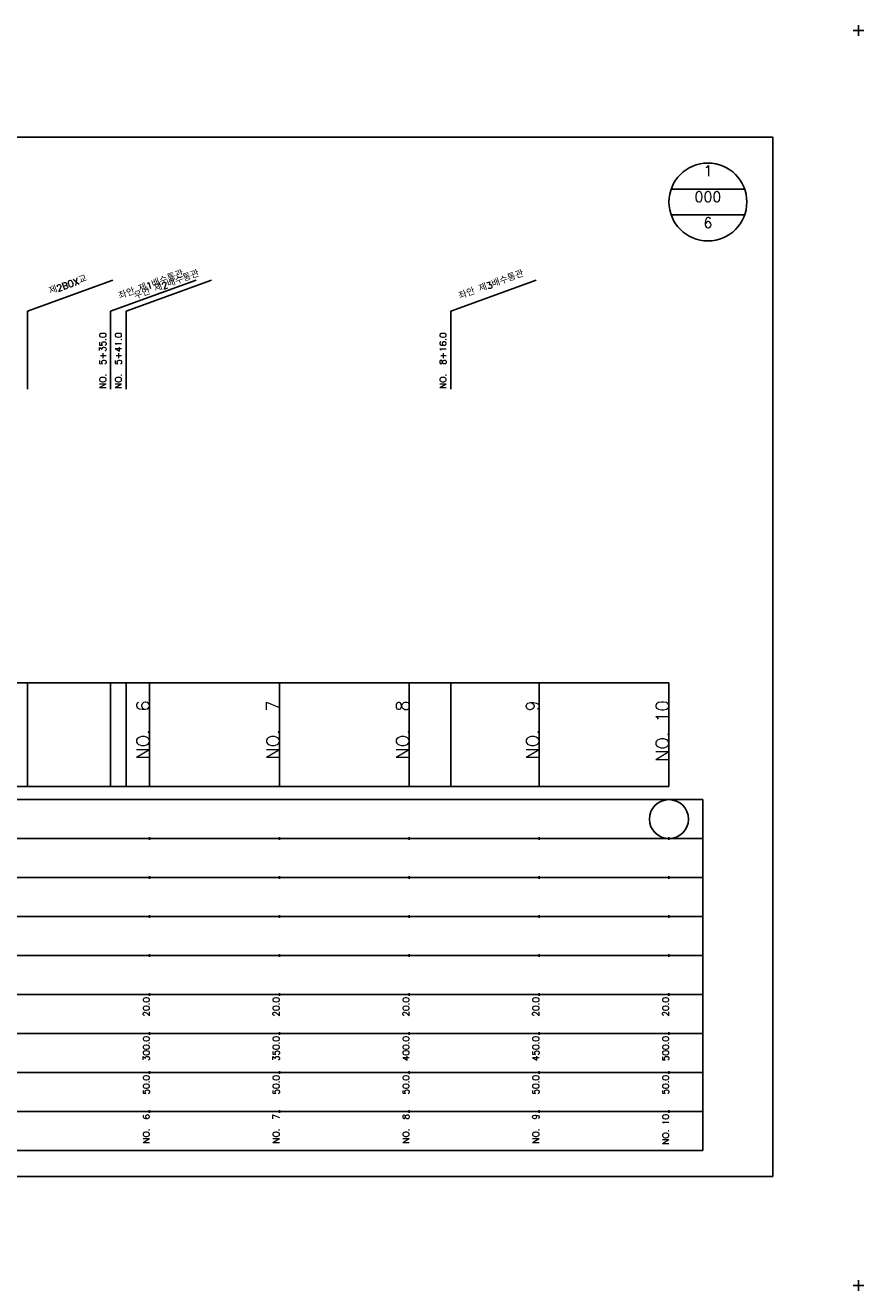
# Model space of a CAD drawing. Extents: x -504 to 685, y -2 to 1451.
# Tile 3 of 7: x 362 to 685, y -2 to 485. Entities that reach past the tile are written whole.
import ezdxf
from ezdxf.enums import TextEntityAlignment as Align

# ---------------------------------------------------------------- set-up
doc = ezdxf.new("R2010")
doc.units = 0
doc.header["$LTSCALE"] = 5
for name, color, linetype in [('BOX', 5, 'CONTINUOUS'), ('DT1', 3, 'CONTINUOUS'), ('DT2', 6, 'CONTINUOUS'), ('LT1', 4, 'CONTINUOUS'), ('ST1', 7, 'CONTINUOUS')]:
    doc.layers.add(name, color=color, linetype=linetype)
doc.styles.add('GHS', font='ROMANS.shx', dxfattribs={"bigfont": 'GHS.shx'})

msp = doc.modelspace()

# ---------------------------------------------------------------- linework, layer by layer
at = {"layer": 'BOX'}
msp.add_lwpolyline([(50, 42), (650, 42), (650, 442), (50, 442), (50, 42)], dxfattribs=at)
at = {"layer": 'LT1', "linetype": 'CONTINUOUS'}
for p, q in [((363, 375), (395.89, 386.97)), ((395, 375), (427.89, 386.97)), ((401, 375), (433.89, 386.97)), ((526, 375), (558.89, 386.97)), ((363, 345), (363, 375)), ((395, 345), (395, 375)), ((401, 345), (401, 375)), ((526, 345), (526, 375))]:
    msp.add_line(p, q, dxfattribs=at)
at = {"layer": 'LT1'}
for p, q in [((363, 192), (363, 232)), ((395, 192), (395, 232)), ((401, 192), (401, 232)), ((410, 192), (410, 232)), ((460, 192), (460, 232)), ((510, 192), (510, 232)), ((526, 192), (526, 232)), ((560, 192), (560, 232)), ((610, 192), (610, 232)), ((410, 225.69), (410, 226.69)), ((460, 225.69), (460, 226.69)), ((510, 225.69), (510, 226.69)), ((560, 225.69), (560, 226.69)), ((610, 225.69), (610, 226.69)), ((110, 192), (610, 192)), ((410, 171.5), (410, 172.5)), ((460, 171.5), (460, 172.5)), ((510, 171.5), (510, 172.5)), ((560, 171.5), (560, 172.5)), ((610, 171.5), (610, 172.5)), ((410, 156.5), (410, 157.5)), ((460, 156.5), (460, 157.5)), ((510, 156.5), (510, 157.5)), ((560, 156.5), (560, 157.5)), ((610, 156.5), (610, 157.5)), ((410, 141.5), (410, 142.5)), ((460, 141.5), (460, 142.5)), ((510, 141.5), (510, 142.5)), ((560, 141.5), (560, 142.5)), ((610, 141.5), (610, 142.5)), ((410, 126.5), (410, 127.5)), ((460, 126.5), (460, 127.5)), ((510, 126.5), (510, 127.5)), ((560, 126.5), (560, 127.5)), ((610, 126.5), (610, 127.5)), ((410, 111.5), (410, 112.5)), ((460, 111.5), (460, 112.5)), ((510, 111.5), (510, 112.5)), ((560, 111.5), (560, 112.5)), ((610, 111.5), (610, 112.5)), ((410, 96.5), (410, 97.5)), ((460, 96.5), (460, 97.5)), ((510, 96.5), (510, 97.5)), ((560, 96.5), (560, 97.5)), ((610, 96.5), (610, 97.5)), ((410, 81.5), (410, 82.5)), ((460, 81.5), (460, 82.5)), ((510, 81.5), (510, 82.5)), ((560, 81.5), (560, 82.5)), ((610, 81.5), (610, 82.5)), ((410, 66.5), (410, 67.5)), ((460, 66.5), (460, 67.5)), ((510, 66.5), (510, 67.5)), ((560, 66.5), (560, 67.5)), ((610, 66.5), (610, 67.5))]:
    msp.add_line(p, q, dxfattribs=at)
msp.add_lwpolyline([(110, 232), (160, 232), (210, 232), (260, 232), (310, 232), (360, 232), (410, 232), (460, 232), (510, 232), (560, 232), (610, 232)], dxfattribs=at)
at = {"layer": 'ST1'}
for p, q in [((681, 483), (685, 483)), ((683, 481), (683, 485)), ((80, 187), (623, 187)), ((623, 52), (623, 187)), ((87.5, 172), (623, 172)), ((80, 157), (623, 157)), ((87.5, 142), (623, 142)), ((80, 127), (623, 127)), ((80, 112), (623, 112)), ((80, 97), (623, 97)), ((80, 82), (623, 82)), ((80, 67), (623, 67)), ((80, 52), (623, 52)), ((681, 0), (685, 0)), ((683, -2), (683, 2))]:
    msp.add_line(p, q, dxfattribs=at)
at = {"layer": 'ST1', "linetype": 'CONTINUOUS'}
for p, q in [((639.14, 422), (610.86, 422)), ((639.14, 412), (610.86, 412))]:
    msp.add_line(p, q, dxfattribs=at)
for centre, radius in [((625, 417), 15), ((610, 179.5), 7.5)]:
    msp.add_circle(centre, radius, dxfattribs=at)

# ---------------------------------------------------------------- texts
at = {"layer": 'DT1', "linetype": 'CONTINUOUS', "style": 'GHS'}
for s, p in [('좌안 제1배수통관', (411, 383.99)), ('우안 제2배수통관', (417, 383.99)), ('좌안 제3배수통관', (542, 383.99)), ('제2BOX교', (379, 383.99))]:
    msp.add_text(s, height=2.5, rotation=20, dxfattribs=at).set_placement(p, align=Align.CENTER)
for s, p in [('NO.  5+35.0', (393.25, 345.12)), ('NO.  5+41.0', (399.25, 345.12)), ('NO.  8+16.0', (524.25, 345.12))]:
    msp.add_text(s, height=2.5, rotation=90, dxfattribs=at).set_placement(p)
at = {"layer": 'DT1', "style": 'GHS'}
for s, height, p in [('NO.  6', 5, (410, 225.19)), ('NO.  7', 5, (460, 225.19)), ('NO.  8', 5, (510, 225.19)), ('NO.  9', 5, (560, 225.19)), ('NO. 10', 5, (610, 225.19)), (' 20.0', 2.5, (410, 111)), (' 20.0', 2.5, (460, 111)), (' 20.0', 2.5, (510, 111)), (' 20.0', 2.5, (560, 111)), (' 20.0', 2.5, (610, 111)), ('   300.0', 2.5, (410, 96)), ('   350.0', 2.5, (460, 96)), ('   400.0', 2.5, (510, 96)), ('   450.0', 2.5, (560, 96)), ('   500.0', 2.5, (610, 96)), ('  50.0', 2.5, (410, 81)), ('  50.0', 2.5, (460, 81)), ('  50.0', 2.5, (510, 81)), ('  50.0', 2.5, (560, 81)), ('  50.0', 2.5, (610, 81)), ('NO.  6', 2.5, (410, 66)), ('NO.  7', 2.5, (460, 66)), ('NO.  8', 2.5, (510, 66)), ('NO.  9', 2.5, (560, 66)), ('NO. 10', 2.5, (610, 66))]:
    msp.add_text(s, height=height, rotation=90, dxfattribs=at).set_placement(p, align=Align.RIGHT)
at = {"layer": 'DT2', "linetype": 'CONTINUOUS', "style": 'GHS'}
for s, p in [('1', (625, 427)), ('000', (625, 417)), ('6', (625, 407))]:
    msp.add_text(s, height=4, dxfattribs=at).set_placement(p, align=Align.CENTER)

doc.saveas('drawing.dxf')
